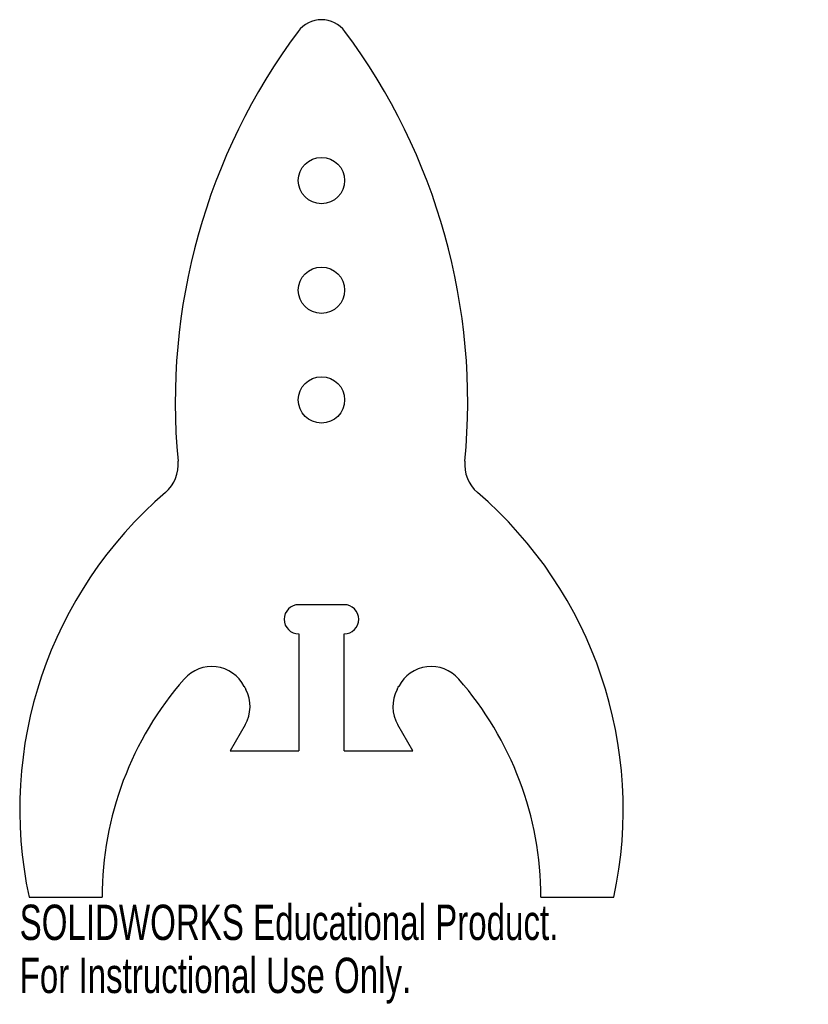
# Model space of a CAD drawing. Header units: millimetres. Extents: x -41 to 67, y -15 to 120.
import ezdxf

# ---------------------------------------------------------------- set-up
doc = ezdxf.new("R2010")
doc.units = ezdxf.units.MM
doc.styles.add('SLDTEXTSTYLE0', font='TXT', dxfattribs={"width": 0.7})

msp = doc.modelspace()

# ---------------------------------------------------------------- linework, layer by layer
at = {"color": 7, "linetype": 'Continuous', "lineweight": 25}
for p, q in [((3.1, 40), (-3.1, 40)), ((-3.1, 36), (-3.1, 20)), ((3.1, 20), (3.1, 36)), ((-10.44, 23.57), (-12.5, 20)), ((12.5, 20), (10.44, 23.57)), ((-12.5, 20), (-3.1, 20)), ((3.1, 20), (12.5, 20)), ((-40, 0), (-30, 0)), ((30, 0), (40, 0))]:
    msp.add_line(p, q, dxfattribs=at)
for centre in [(0, 98), (0, 83), (0, 68)]:
    msp.add_circle(centre, 3.17, dxfattribs=at)
for centre, radius, start, end in [((0, 116), 4, 36.6689, 143.3311), ((64.85, 67.72), 84.85, 143.3311, 185.474), ((-64.85, 67.72), 84.85, 354.526, 36.6689), ((-24.59, 59.15), 5, 310.6, 5.474), ((24.59, 59.15), 5, 174.526, 229.4), ((15.82, 12), 57.09, 130.6, 192.1327), ((-15.82, 12), 57.09, 347.8673, 49.4), ((-3.1, 38), 2, 90, 270), ((3.1, 38), 2, 270, 90), ((-15.01, 26.54), 5, 27.2742, 138.756), ((15.01, 26.54), 5, 41.244, 152.7258), ((15.26, 0), 45.26, 138.756, 180), ((-15.26, 0), 45.26, 0, 41.244), ((64.85, 67.72), 84.85, 207.2742, 207.6122), ((-14.77, 26.07), 5, 330, 27.6122), ((14.77, 26.07), 5, 152.3878, 210), ((-64.85, 67.72), 84.85, 332.3878, 332.7258)]:
    msp.add_arc(centre, radius, start, end, dxfattribs=at)

# ---------------------------------------------------------------- texts
at = {"color": 7, "linetype": 'Continuous', "char_height": 4.8336, "attachment_point": 1, "style": 'SLDTEXTSTYLE0'}
for s, insert in [('SOLIDWORKS Educational Product.', (-41.28, -1.02)), ('For Instructional Use Only.', (-41.28, -8.27))]:
    msp.add_mtext(s, dxfattribs=dict(at, insert=insert))

doc.saveas('drawing.dxf')
